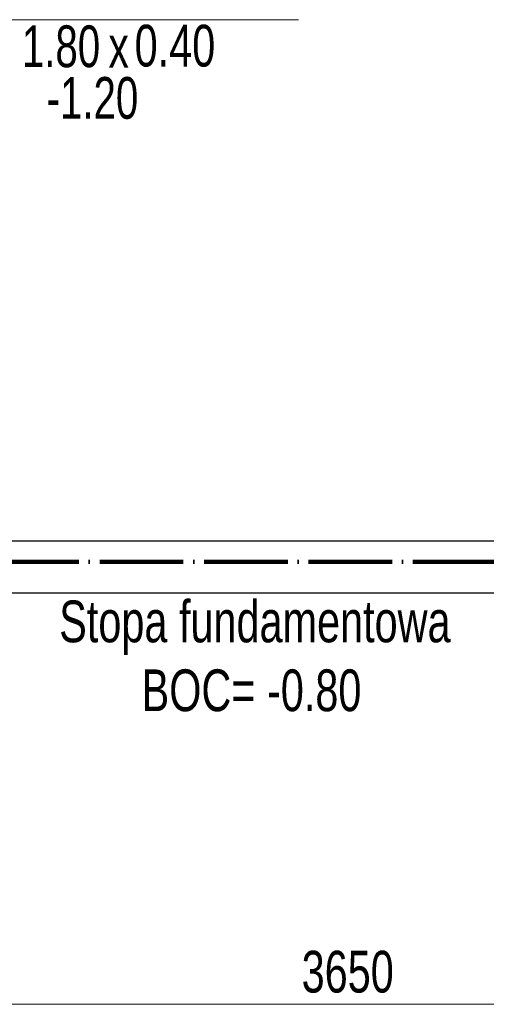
# Model space of a CAD drawing. Header units: millimetres. Extents: x 0 to 60000, y 0 to 29700.
# Tile 18 of 86: x 19476 to 21711, y 5155 to 9871. Entities that reach past the tile are written whole.
import ezdxf

# ---------------------------------------------------------------- set-up
doc = ezdxf.new("R2010")
doc.units = ezdxf.units.MM
doc.linetypes.add('STRICHPUNKT2_S11', pattern=[500, 400, -50, 0, -50])
doc.linetypes.add('STRICHPUNKT2_S5', pattern=[1100, 800, -100, 100, -100])
for name, color, linetype, lineweight in [('Ogólne', 7, 'Continuous', 25), ('Osie', 30, 'STRICHPUNKT2_S5', 18), ('Standard', 7, 'Continuous', 25)]:
    doc.layers.add(name, color=color, linetype=linetype, lineweight=lineweight)
doc.styles.add('ARIAL', font='ARIAL.TTF')

msp = doc.modelspace()

# ---------------------------------------------------------------- linework, layer by layer
at = {"layer": 'Ogólne', "color": 4, "linetype": 'Continuous', "lineweight": 13, "transparency": 33554687}
msp.add_lwpolyline([(19218.5, 5154.7), (19637.1, 5154.7), (19637.1, 5154.7), (22868.5, 5154.7)], dxfattribs=at)
at = {"layer": 'Osie', "color": 1, "linetype": 'STRICHPUNKT2_S11', "lineweight": 140, "transparency": 33554687}
msp.add_line((3356, 7274.8), (44814, 7274.8), dxfattribs=at)
at = {"layer": 'Standard', "color": 3, "linetype": 'Continuous', "lineweight": 25, "transparency": 33554687}
for p, q in [((18227, 7374.8), (23860, 7374.8)), ((22868.5, 7124.8), (19218.5, 7124.8))]:
    msp.add_line(p, q, dxfattribs=at)
at = {"layer": 'Standard', "color": 4, "linetype": 'Continuous', "lineweight": 13, "transparency": 33554687}
msp.add_lwpolyline([(20810.9, 9871.4), (18917.7, 9871.4), (18167.1, 8488.5)], dxfattribs=at)

# ---------------------------------------------------------------- texts
at = {"layer": 'Ogólne', "color": 3, "linetype": 'Continuous', "lineweight": 25, "transparency": 33554687, "insert": (20826.3, 5208.2), "char_height": 200, "width": 514.957, "attachment_point": 7, "style": 'ARIAL'}
msp.add_mtext('\\W0.71;3650', dxfattribs=at)
at = {"layer": 'Standard', "color": 3, "linetype": 'Continuous', "lineweight": 18, "transparency": 33554687, "char_height": 200, "attachment_point": 7, "style": 'ARIAL'}
for s, insert, width in [('\\W0.69;1.80', (19486, 9641.1), 457.427), ('\\W0.71;0.40', (20026.3, 9644.1), 459.376), ('\\W0.70;x', (19900.9, 9641.3), 169.877), ('\\W0.71;BOC= -0.80', (20059.6, 6556.1), 1130.573)]:
    msp.add_mtext(s, dxfattribs=dict(at, insert=insert, width=width))
at = {"layer": 'Standard', "color": 3, "linetype": 'Continuous', "lineweight": 25, "transparency": 33554687, "insert": (19604.4, 9393.8), "char_height": 200, "width": 524.169, "attachment_point": 7, "style": 'ARIAL'}
msp.add_mtext('\\W0.69;-1.20', dxfattribs=at)
at = {"layer": 'Standard', "color": 2, "linetype": 'Continuous', "lineweight": 50, "transparency": 33554687, "insert": (19665, 6828.6), "char_height": 200, "width": 1957.183, "attachment_point": 7, "style": 'ARIAL'}
msp.add_mtext('\\W0.71;Stopa fundamentowa', dxfattribs=at)

doc.saveas('drawing.dxf')
